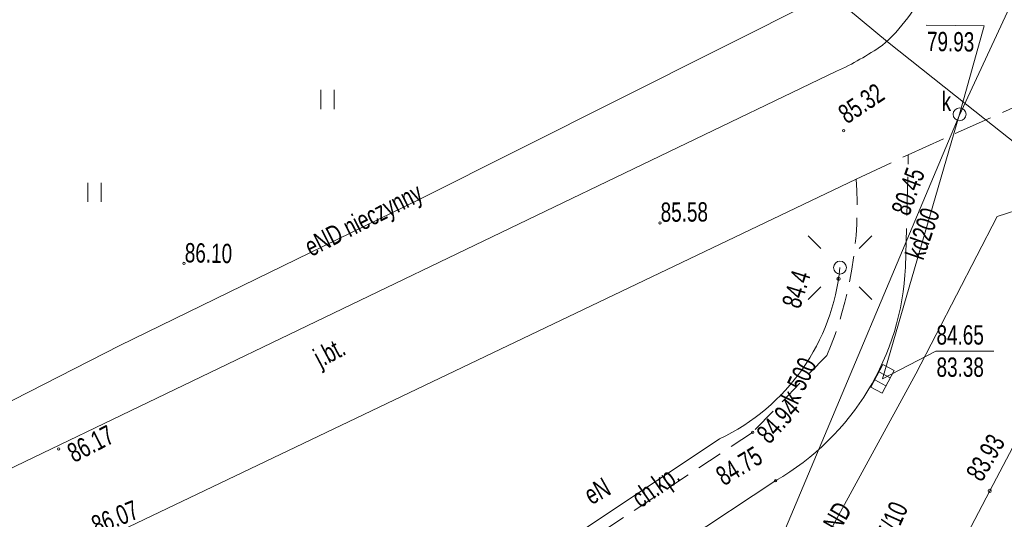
# Model space of a CAD drawing. Header units: metres. Extents: x 7446797 to 7447602, y 5789497 to 5790002.
# Tile 54 of 68: x 7447282 to 7447321, y 5789812 to 5789831. Entities that reach past the tile are written whole.
import ezdxf
from ezdxf.xclip import XClip

# ---------------------------------------------------------------- set-up
doc = ezdxf.new("R2010")
doc.units = ezdxf.units.M
doc.header["$MEASUREMENT"] = 0
doc.header["$XCLIPFRAME"] = 0
doc.linetypes.add('2_KTCR02', pattern=[1.5, 1, -0.5])
doc.linetypes.add('2_KTJZ01', pattern=[2, 1.5, -0.5])
doc.layers.add('700-L Mapa 1_500 dwg', color=7, linetype='Continuous')
for name, color, linetype, lineweight in [('ex_02_DXF_MZ_9_K1_BDOT_T_117', 9, 'Continuous', 18), ('ex_02_DXF_MZ_9_KTCR_E_T_17', 9, 'Continuous', 18), ('ex_02_DXF_MZ_9_KTCR_L_17', 9, 'Continuous', 18), ('ex_02_DXF_MZ_9_KTJZ_E_T_07', 9, 'Continuous', 18), ('ex_02_DXF_MZ_9_KTJZ_L_07', 9, 'Continuous', 18), ('ex_02_DXF_MZ_9_KTKR_D_L_07', 9, 'Continuous', 18), ('ex_02_DXF_MZ_9_KTKR_L_07', 9, 'Continuous', 18), ('ex_02_DXF_MZ_9_RTPW_T_17', 9, 'Continuous', 18), ('ex_02_DXF_MZ_9_SUOG_L_052', 9, 'Continuous', 18), ('ex_02_DXF_MZ_9_SUPE_D_L_31', 9, 'Continuous', 18), ('ex_02_DXF_MZ_9_SUPE_E_T_31', 9, 'Continuous', 18), ('ex_02_DXF_MZ_9_SUPE_L_31', 9, 'Continuous', 18), ('ex_02_DXF_MZ_9_SUPG_L_252', 9, 'Continuous', 18), ('ex_02_DXF_MZ_9_SUPK_D_L_434', 9, 'Continuous', 18), ('ex_02_DXF_MZ_9_SUPK_E_T_034', 9, 'Continuous', 18), ('ex_02_DXF_MZ_9_SUPK_E_T_434', 9, 'Continuous', 18), ('ex_02_DXF_MZ_9_SUPK_L_034', 9, 'Continuous', 18), ('ex_02_DXF_MZ_9_SUPP_E_T_352', 9, 'Continuous', 18), ('ex_02_DXF_MZ_9_SUSM_T_07', 9, 'Continuous', 18), ('ex_02_DXF_MZ_9_SUSM_T_37', 9, 'Continuous', 18), ('ex_02_DXF_MZ_9_SUTE_T_01', 9, 'Continuous', 18), ('ex_02_DXF_MZ_9_SUTG_T_052', 9, 'Continuous', 18), ('ex_02_DXF_MZ_9_SUTK_T_034', 9, 'Continuous', 18), ('ex_02_DXF_MZ_9_SUUK_E_T_934', 9, 'Continuous', 18), ('ex_02_DXF_MZ_9_SUUK_T_07', 9, 'Continuous', 18), ('ex_02_DXF_MZ_9_SUUK_T_234', 9, 'Continuous', 18)]:
    doc.layers.add(name, color=color, linetype=linetype, lineweight=lineweight)
doc.styles.add('STYL_AUTOMATYCZNY_1', font='Arial.ttf', dxfattribs={"width": 0.7})

# ---------------------------------------------------------------- blocks, each defined once
blk = doc.blocks.new('Rysunek_1_9', base_point=(7447200, 5789750, -0.867))
at = {"layer": 'ex_02_DXF_MZ_9_K1_BDOT_T_117', "color": 9, "linetype": 'Continuous', "lineweight": 18}
for p, q in [((7447294.088, 5789827.533, -0.867), (7447294.088, 5789828.283, -0.867)), ((7447294.613, 5789827.533, -0.867), (7447294.613, 5789828.283, -0.867)), ((7447285.047, 5789823.935, -0.867), (7447285.047, 5789824.685, -0.867)), ((7447285.572, 5789823.935, -0.867), (7447285.572, 5789824.685, -0.867))]:
    blk.add_line(p, q, dxfattribs=at)
at = {"layer": 'ex_02_DXF_MZ_9_KTCR_L_17', "color": 9, "linetype": '2_KTCR02', "lineweight": 18}
for p, q in [((7447313.72, 5789817.98, -0.867), (7447310.84, 5789814.99, -0.867)), ((7447310.84, 5789814.99, -0.867), (7447297.11, 5789805.94, -0.867))]:
    blk.add_line(p, q, dxfattribs=at)
blk.add_arc((7447300.008, 5789823.78, -0.867), 14.889, 337.0713, 4.0041, dxfattribs=at)
at = {"layer": 'ex_02_DXF_MZ_9_KTJZ_L_07', "color": 9, "linetype": '2_KTJZ01', "lineweight": 18}
for p, q in [((7447316.88, 5789825.77, -0.867), (7447324.8, 5789829.32, -0.867)), ((7447314.86, 5789824.82, -0.867), (7447316.88, 5789825.77, -0.867)), ((7447316.77, 5789821.41, -0.867), (7447316.88, 5789825.77, -0.867))]:
    blk.add_line(p, q, dxfattribs=at)
at = {"layer": 'ex_02_DXF_MZ_9_KTKR_D_L_07', "color": 9, "linetype": 'Continuous', "lineweight": 18}
for centre, radius, start, end in [((7447311.551, 5789835.02, -0.867), 6.611, 310.779, 336.0499), ((7447309.212, 5789839.678, -0.867), 11.735, 294.6168, 304.5613)]:
    blk.add_arc(centre, radius, start, end, dxfattribs=at)
at = {"layer": 'ex_02_DXF_MZ_9_KTKR_L_07', "color": 9, "linetype": 'Continuous', "lineweight": 18}
for p, q in [((7447278.46, 5789811.87, -0.867), (7447314.1, 5789829.01, -0.867)), ((7447276.11, 5789806.3, -0.867), (7447314.86, 5789824.82, -0.867)), ((7447298.34, 5789804.29, -0.867), (7447311.74, 5789813.12, -0.867))]:
    blk.add_line(p, q, dxfattribs=at)
blk.add_arc((7447306.694, 5789821.853, -0.867), 10.086, 300.0216, 357.4835, dxfattribs=at)
at = {"layer": 'ex_02_DXF_MZ_9_RTPW_T_17', "color": 9, "linetype": 'Continuous', "lineweight": 18}
for centre in [(7447314.37, 5789826.7, -0.867), (7447307.247, 5789823.123, -0.867), (7447288.776, 5789821.553, -0.867), (7447310.84, 5789814.99, -0.867), (7447283.916, 5789814.348, -0.867), (7447311.74, 5789813.12, -0.867)]:
    blk.add_circle(centre, 0.045, dxfattribs=at)
at = {"layer": 'ex_02_DXF_MZ_9_SUOG_L_052', "color": 9, "linetype": 'Continuous', "lineweight": 18}
blk.add_line((7447325.17, 5789822.51, -0.867), (7447320.04, 5789812.72, -0.867), dxfattribs=at)
at = {"layer": 'ex_02_DXF_MZ_9_SUPE_D_L_31', "color": 9, "linetype": 'Continuous', "lineweight": 18}
for p, q in [((7447313.825, 5789832.03, -0.867), (7447297.9, 5789824.027, -0.867)), ((7447316.068, 5789830.156, -0.867), (7447313.825, 5789832.03, -0.867)), ((7447319.155, 5789827.707, -0.867), (7447316.068, 5789830.156, -0.867)), ((7447323.369, 5789824.347, -0.867), (7447319.155, 5789827.707, -0.867)), ((7447323.369, 5789824.347, -0.867), (7447320.326, 5789823.375, -0.867)), ((7447297.9, 5789824.027, -0.867), (7447286.288, 5789818.365, -0.867)), ((7447320.326, 5789823.375, -0.867), (7447317.179, 5789817.262, -0.867)), ((7447286.288, 5789818.365, -0.867), (7447279.373, 5789814.836, -0.867)), ((7447317.179, 5789817.262, -0.867), (7447313.199, 5789809.994, -0.867))]:
    blk.add_line(p, q, dxfattribs=at)
at = {"layer": 'ex_02_DXF_MZ_9_SUPE_L_31', "color": 9, "linetype": 'Continuous', "lineweight": 18}
blk.add_line((7447309.56, 5789814.74, -0.867), (7447302.25, 5789809.87, -0.867), dxfattribs=at)
blk.add_arc((7447306.039, 5789822.177, -0.867), 8.229, 295.3339, 354.5088, dxfattribs=at)
at = {"layer": 'ex_02_DXF_MZ_9_SUPG_L_252', "color": 9, "linetype": 'Continuous', "lineweight": 18}
for p, q in [((7447320.04, 5789812.72, -0.867), (7447325.17, 5789822.51, -0.867)), ((7447316.45, 5789805.88, -0.867), (7447320.04, 5789812.72, -0.867))]:
    blk.add_line(p, q, dxfattribs=at)
at = {"layer": 'ex_02_DXF_MZ_9_SUPK_D_L_434', "color": 9, "linetype": 'Continuous', "lineweight": 18}
for p, q in [((7447318.856, 5789827.275, -0.867), (7447324.907, 5789840.329, -0.867)), ((7447311.383, 5789809.521, -0.867), (7447318.856, 5789827.275, -0.867))]:
    blk.add_line(p, q, dxfattribs=at)
at = {"layer": 'ex_02_DXF_MZ_9_SUPK_L_034', "color": 9, "linetype": 'Continuous', "lineweight": 18}
blk.add_line((7447315.88, 5789817.07, -0.867), (7447318.87, 5789827.34, -0.867), dxfattribs=at)
at = {"layer": 'ex_02_DXF_MZ_9_SUSM_T_07', "color": 9, "linetype": 'Continuous', "lineweight": 18}
for p, q in [((7447313.487, 5789822.132, -0.867), (7447312.993, 5789822.627, -0.867)), ((7447314.972, 5789822.132, -0.867), (7447315.467, 5789822.627, -0.867)), ((7447313.487, 5789820.648, -0.867), (7447312.993, 5789820.153, -0.867)), ((7447314.972, 5789820.648, -0.867), (7447315.467, 5789820.153, -0.867))]:
    blk.add_line(p, q, dxfattribs=at)
at = {"layer": 'ex_02_DXF_MZ_9_SUSM_T_37', "color": 9, "linetype": 'Continuous', "lineweight": 18}
blk.add_circle((7447314.23, 5789821.39, -0.867), 0.25, dxfattribs=at)
at = {"layer": 'ex_02_DXF_MZ_9_SUTE_T_01', "color": 9, "linetype": 'Continuous', "lineweight": 18}
blk.add_circle((7447314.176, 5789820.953, -0.867), 0.0625, dxfattribs=at)
at = {"layer": 'ex_02_DXF_MZ_9_SUTG_T_052', "color": 9, "linetype": 'Continuous', "lineweight": 18}
blk.add_circle((7447320.04, 5789812.72, -0.867), 0.0625, dxfattribs=at)
at = {"layer": 'ex_02_DXF_MZ_9_SUTK_T_034', "color": 9, "linetype": 'Continuous', "lineweight": 18}
for p, q in [((7447317.578, 5789830.794, -0.867), (7447319.83, 5789830.77, -0.867)), ((7447318.87, 5789827.34, -0.867), (7447319.83, 5789830.77, -0.867)), ((7447315.88, 5789817.07, -0.867), (7447317.947, 5789818.15, -0.867)), ((7447317.947, 5789818.15, -0.867), (7447320.2, 5789818.15, -0.867))]:
    blk.add_line(p, q, dxfattribs=at)
at = {"layer": 'ex_02_DXF_MZ_9_SUUK_T_07', "color": 9, "linetype": 'Continuous', "lineweight": 18}
for p, q in [((7447315.422, 5789816.75, -0.867), (7447315.899, 5789817.629, -0.867)), ((7447315.899, 5789817.629, -0.867), (7447316.338, 5789817.39, -0.867)), ((7447315.744, 5789817.343, -0.867), (7447316.183, 5789817.104, -0.867)), ((7447316.338, 5789817.39, -0.867), (7447315.861, 5789816.511, -0.867)), ((7447315.577, 5789817.036, -0.867), (7447316.016, 5789816.797, -0.867)), ((7447315.861, 5789816.511, -0.867), (7447315.422, 5789816.75, -0.867))]:
    blk.add_line(p, q, dxfattribs=at)
at = {"layer": 'ex_02_DXF_MZ_9_SUUK_T_234', "color": 9, "linetype": 'Continuous', "lineweight": 18}
blk.add_circle((7447318.87, 5789827.34, -0.867), 0.25, dxfattribs=at)
at = {"layer": 'ex_02_DXF_MZ_9_KTCR_E_T_17', "color": 9, "linetype": 'Continuous', "lineweight": 18, "insert": (7447306.342, 5789812.25, -0.867), "char_height": 0.75, "attachment_point": 4, "rotation": 35.0737, "style": 'STYL_AUTOMATYCZNY_1'}
blk.add_mtext('\\A1;{\\pql;\\fArial|b0|i0|c238|p0;\\W0.700000;ch.kp.}', dxfattribs=at)
at = {"layer": 'ex_02_DXF_MZ_9_KTJZ_E_T_07', "color": 9, "linetype": 'Continuous', "lineweight": 18, "insert": (7447293.952, 5789817.724, -0.867), "char_height": 0.75, "attachment_point": 4, "rotation": 27.8973, "style": 'STYL_AUTOMATYCZNY_1'}
blk.add_mtext('\\A1;{\\pql;\\fArial|b0|i0|c238|p0;\\W0.700000;j.bt.}', dxfattribs=at)
at = {"layer": 'ex_02_DXF_MZ_9_RTPW_T_17', "color": 9, "linetype": 'Continuous', "lineweight": 18, "char_height": 0.75, "style": 'STYL_AUTOMATYCZNY_1'}
for s, insert, attachment_point, rotation in [('\\A1;{\\pql;\\fArial|b0|i0|c238|p0;\\W0.700000;85.32}', (7447314.505, 5789826.932, -0.867), 7, 33.6187), ('\\A1;{\\pql;\\fArial|b0|i0|c238|p0;\\W0.700000;85.58}', (7447307.276, 5789823.154, -0.867), 7, 0.4031), ('\\A1;{\\pql;\\fArial|b0|i0|c238|p0;\\W0.700000;86.10}', (7447288.807, 5789821.583, -0.867), 7, 358.953), ('\\A1;{\\pql;\\fArial|b0|i0|c238|p0;\\W0.700000;84.94}', (7447310.932, 5789815.009, -0.867), 1, 47.4896), ('\\A1;{\\pql;\\fArial|b0|i0|c238|p0;\\W0.700000;86.17}', (7447284.171, 5789814.469, -0.867), 1, 27.081), ('\\A1;{\\pql;\\fArial|b0|i0|c238|p0;\\W0.700000;84.75}', (7447309.336, 5789813.537, -0.867), 1, 31.3287), ('\\A1;{\\pql;\\fArial|b0|i0|c238|p0;\\W0.700000;86.07}', (7447285.396, 5789810.989, -0.867), 7, 21.9633)]:
    blk.add_mtext(s, dxfattribs=dict(at, insert=insert, attachment_point=attachment_point, rotation=rotation))
at = {"layer": 'ex_02_DXF_MZ_9_SUPE_E_T_31', "color": 9, "linetype": 'Continuous', "lineweight": 18, "char_height": 0.75, "style": 'STYL_AUTOMATYCZNY_1'}
for s, insert, attachment_point, rotation in [('\\A1;{\\pql;\\fArial|b0|i0|c238|p0;\\W0.700000;eND nieczynny}', (7447293.596, 5789822.031, -0.867), 4, 26.9733), ('\\A1;{\\pql;\\fArial|b0|i0|c238|p0;\\W0.700000;eN}', (7447304.591, 5789812.153, -0.867), 7, 29.2488), ('\\A1;{\\pql;\\fArial|b0|i0|c238|p0;\\W0.700000;4eND}', (7447313.457, 5789810.562, -0.867), 4, 59.8732)]:
    blk.add_mtext(s, dxfattribs=dict(at, insert=insert, attachment_point=attachment_point, rotation=rotation))
at = {"layer": 'ex_02_DXF_MZ_9_SUPK_E_T_034', "color": 9, "linetype": 'Continuous', "lineweight": 18, "insert": (7447316.751, 5789821.889, -0.867), "char_height": 0.75, "attachment_point": 1, "rotation": 70.7693, "style": 'STYL_AUTOMATYCZNY_1'}
blk.add_mtext('\\A1;{\\pql;\\fArial|b0|i0|c238|p0;\\W0.700000;kd200}', dxfattribs=at)
at = {"layer": 'ex_02_DXF_MZ_9_SUPK_E_T_434', "color": 9, "linetype": 'Continuous', "lineweight": 18, "insert": (7447312.251, 5789816.19, -0.867), "char_height": 0.75, "attachment_point": 4, "rotation": 64.6931, "style": 'STYL_AUTOMATYCZNY_1'}
blk.add_mtext('\\A1;{\\pql;\\fArial|b0|i0|c238|p0;\\W0.700000;k 500}', dxfattribs=at)
at = {"layer": 'ex_02_DXF_MZ_9_SUPP_E_T_352', "color": 9, "linetype": 'Continuous', "lineweight": 18, "insert": (7447315.322, 5789809.466, -0.867), "char_height": 0.75, "attachment_point": 4, "rotation": 65.8978, "style": 'STYL_AUTOMATYCZNY_1'}
blk.add_mtext('\\A1;{\\pql;\\fArial|b0|i0|c238|p0;\\W0.700000;G 545/10}', dxfattribs=at)
at = {"layer": 'ex_02_DXF_MZ_9_SUTE_T_01', "color": 9, "linetype": 'Continuous', "lineweight": 18, "insert": (7447312.684, 5789819.753, -0.867), "char_height": 0.75, "attachment_point": 7, "rotation": 72.4744, "style": 'STYL_AUTOMATYCZNY_1'}
blk.add_mtext('\\A1;{\\pql;\\fArial|b0|i0|c238|p0;\\W0.700000;84.4}', dxfattribs=at)
at = {"layer": 'ex_02_DXF_MZ_9_SUTG_T_052', "color": 9, "linetype": 'Continuous', "lineweight": 18, "insert": (7447319.738, 5789813.03, -0.867), "char_height": 0.75, "attachment_point": 7, "rotation": 59.4, "style": 'STYL_AUTOMATYCZNY_1'}
blk.add_mtext('\\A1;{\\pql;\\fArial|b0|i0|c238|p0;\\W0.700000;83.93}', dxfattribs=at)
at = {"layer": 'ex_02_DXF_MZ_9_SUTK_T_034', "color": 9, "linetype": 'Continuous', "lineweight": 18, "char_height": 0.75, "style": 'STYL_AUTOMATYCZNY_1'}
for s, insert, attachment_point, rotation in [('\\A1;{\\pql;\\fArial|b0|i0|c238|p0;\\W0.700000;79.93}', (7447317.61, 5789830.543, -0.867), 1, 359.403), ('\\A1;{\\pql;\\fArial|b0|i0|c238|p0;\\W0.700000;80.45}', (7447316.561, 5789823.482, -0.867), 4, 69.8431)]:
    blk.add_mtext(s, dxfattribs=dict(at, insert=insert, attachment_point=attachment_point, rotation=rotation))
at = {"layer": 'ex_02_DXF_MZ_9_SUTK_T_034', "color": 9, "linetype": 'Continuous', "lineweight": 18, "char_height": 0.75, "attachment_point": 1, "style": 'STYL_AUTOMATYCZNY_1'}
for s, insert in [('\\A1;{\\pql;\\fArial|b0|i0|c238|p0;\\W0.700000;84.65}', (7447317.977, 5789819.15, -0.867)), ('\\A1;{\\pql;\\fArial|b0|i0|c238|p0;\\W0.700000;83.38}', (7447317.977, 5789817.9, -0.867))]:
    blk.add_mtext(s, dxfattribs=dict(at, insert=insert))
at = {"layer": 'ex_02_DXF_MZ_9_SUUK_E_T_934', "color": 9, "linetype": 'Continuous', "lineweight": 18, "insert": (7447318.177, 5789827.462, -0.867), "char_height": 0.75, "attachment_point": 7, "style": 'STYL_AUTOMATYCZNY_1'}
blk.add_mtext('\\A1;{\\pql;\\fArial|b0|i0|c238|p0;\\W0.700000;k}', dxfattribs=at)

msp = doc.modelspace()

# ---------------------------------------------------------------- block references
at = {"layer": '700-L Mapa 1_500 dwg', "color": 52, "linetype": 'Continuous', "lineweight": 25}
ref = msp.add_blockref('Rysunek_1_9', (7447200, 5789750, -0.867), dxfattribs=at)
XClip(ref).set_block_clipping_path([(7446797.4999703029, 5789497.4999993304), (7447602.4999703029, 5790002.4999993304)])

doc.saveas('drawing.dxf')
